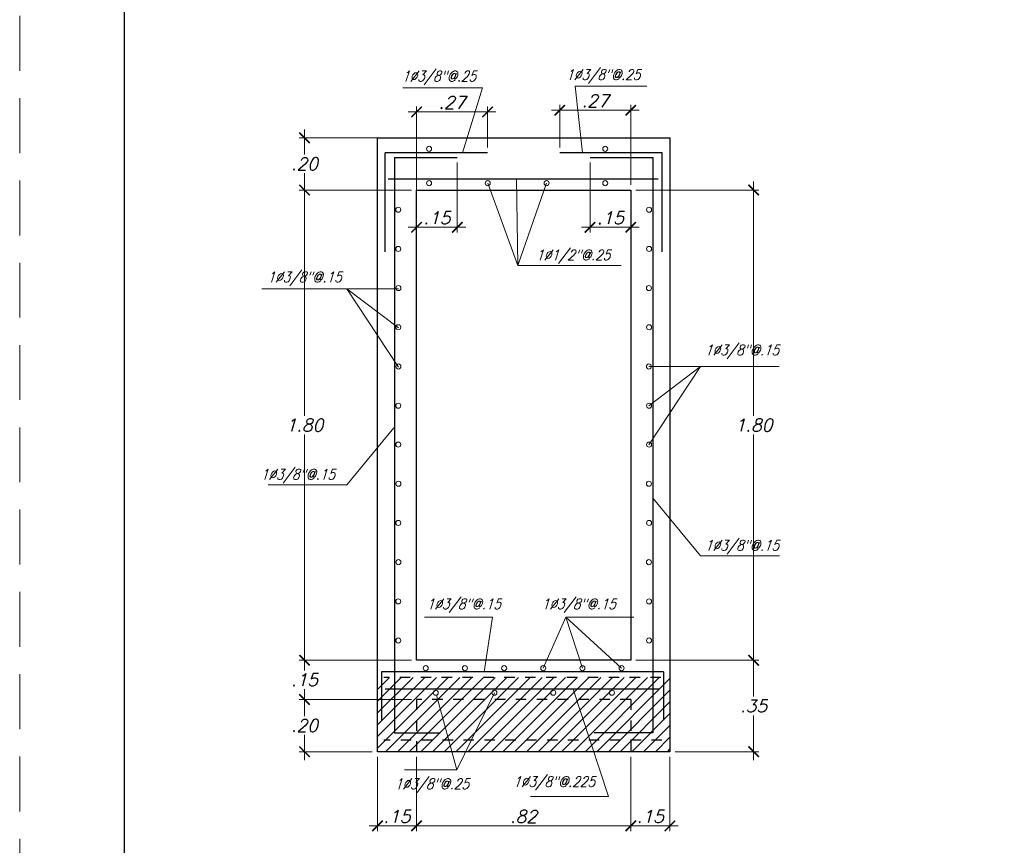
# Model space of a CAD drawing. Header units: metres. Extents: x -11 to 490, y -19 to 215.
# Tile 68 of 73: x 135.82 to 145.25, y 7.6 to 15.5. Entities that reach past the tile are written whole.
import ezdxf
from ezdxf.enums import TextEntityAlignment as Align

# ---------------------------------------------------------------- set-up
doc = ezdxf.new("R2010")
doc.units = ezdxf.units.M
doc.linetypes.add('DASHED', pattern=[19.05, 12.7, -6.35])
doc.linetypes.add('HIDDEN', pattern=[0.375, 0.25, -0.125])
for name, color, linetype in [('Cimentación Corte', 2, 'Continuous'), ('DIAGRAMA', 2, 'Continuous'), ('TABLEROS', 4, 'Continuous')]:
    doc.layers.add(name, color=color, linetype=linetype)
doc.layers.add('COTAS', color=9, linetype='Continuous', lineweight=13)
doc.layers.add('no se imprime', color=8, linetype='DASHED', plot=False)
doc.styles.add('S', font='romans.shx', dxfattribs={"oblique": 15})
doc.styles.add('STYLE5', font='romans.shx', dxfattribs={"width": 0.8})
doc.dimstyles.new('1-25', dxfattribs={"dimtxt": 0.08, "dimasz": 0.09, "dimexe": 0.09, "dimexo": 0.15, "dimgap": 0.05, "dimtad": 1, "dimtih": 1, "dimtoh": 1, "dimlfac": 0.4, "dimzin": 4, "dimdsep": 46, "dimtxsty": 'S', "dimblk1": 'OBLIQUE', "dimblk2": 'OBLIQUE', "dimsah": 1, "dimcen": 0.06, "dimdle": 0.1, "dimclrd": 1, "dimclre": 1, "dimclrt": 3, "dimadec": 0, "dimazin": 0, "dimtfac": 1, "dimtix": 1, "dimtmove": 0, "dimatfit": 3, "dimldrblk": 'OBLIQUE', "dimfxl": 1, "dimtolj": 1, "dimtzin": 0, "dimarcsym": 0})

# ---------------------------------------------------------------- blocks, each defined once
blk = doc.blocks.new('_ARCHTICK')
at = {"color": 0, "linetype": 'ByBlock', "const_width": 0.15}
blk.add_lwpolyline([(-0.5, -0.5), (0.5, 0.5)], dxfattribs=at)
blk = doc.blocks.new('*D137')
at = {"layer": 'COTAS', "color": 251, "linetype": 'Continuous', "lineweight": 5, "ltscale": 0.02, "transparency": 16777216}
for p, q in [((139.5431, 14.6195), (140.3831, 14.6195)), ((139.6231, 13.8268), (139.6231, 14.6695)), ((140.3031, 14.2782), (140.3031, 14.6695))]:
    blk.add_line(p, q, dxfattribs=at)
at = {"layer": 'Defpoints', "color": 0, "linetype": 'Continuous', "lineweight": 5, "ltscale": 0.02, "transparency": 16777216}
for p in [(140.3031, 14.6195), (140.3031, 14.2282), (139.6231, 13.7768)]:
    blk.add_point(p, dxfattribs=at)
at = {"layer": 'COTAS', "color": 251, "linetype": 'Continuous', "lineweight": 5, "ltscale": 0.02, "transparency": 16777216, "xscale": 0.1, "yscale": 0.1, "zscale": 0.1, "rotation": 180}
blk.add_blockref('_ARCHTICK', (139.6231, 14.6195), dxfattribs=at)
at = {"layer": 'COTAS', "color": 251, "linetype": 'Continuous', "lineweight": 5, "ltscale": 0.02, "transparency": 16777216, "xscale": 0.1, "yscale": 0.1, "zscale": 0.1}
blk.add_blockref('_ARCHTICK', (140.3031, 14.6195), dxfattribs=at)
at = {"layer": 'COTAS', "color": 3, "linetype": 'Continuous', "lineweight": 5, "ltscale": 0.02, "transparency": 16777216, "insert": (139.9631, 14.7095), "char_height": 0.12, "attachment_point": 5, "style": 'S'}
blk.add_mtext('\\A1;.27', dxfattribs=at)
blk = doc.blocks.new('_Oblique')
at = {"color": 0, "linetype": 'ByBlock', "lineweight": -2}
blk.add_line((-0.5, -0.5), (0.5, 0.5), dxfattribs=at)
blk = doc.blocks.new('*D181')
at = {"layer": 'COTAS', "color": 251, "linetype": 'Continuous', "lineweight": 5, "ltscale": 0.02, "transparency": 16777216}
for p, q in [((141.7531, 14.6353), (140.9131, 14.6353)), ((140.9931, 14.2782), (140.9931, 14.6853)), ((141.6731, 13.9216), (141.6731, 14.6853))]:
    blk.add_line(p, q, dxfattribs=at)
at = {"layer": 'Defpoints', "color": 0, "linetype": 'Continuous', "lineweight": 5, "ltscale": 0.02, "transparency": 16777216}
for p in [(140.9931, 14.6353), (140.9931, 14.2282), (141.6731, 13.8716)]:
    blk.add_point(p, dxfattribs=at)
at = {"layer": 'COTAS', "color": 251, "linetype": 'Continuous', "lineweight": 5, "ltscale": 0.02, "transparency": 16777216, "xscale": 0.1, "yscale": 0.1, "zscale": 0.1, "rotation": 180}
blk.add_blockref('_ARCHTICK', (140.9931, 14.6353), dxfattribs=at)
at = {"layer": 'COTAS', "color": 251, "linetype": 'Continuous', "lineweight": 5, "ltscale": 0.02, "transparency": 16777216, "xscale": 0.1, "yscale": 0.1, "zscale": 0.1}
blk.add_blockref('_ARCHTICK', (141.6731, 14.6353), dxfattribs=at)
at = {"layer": 'COTAS', "color": 3, "linetype": 'Continuous', "lineweight": 5, "ltscale": 0.02, "transparency": 16777216, "insert": (141.3331, 14.7253), "char_height": 0.12, "attachment_point": 5, "style": 'S'}
blk.add_mtext('\\A1;.27', dxfattribs=at)
blk = doc.blocks.new('*D182')
at = {"layer": 'COTAS', "color": 251, "linetype": 'Continuous', "lineweight": 5, "ltscale": 0.02, "transparency": 16777216}
for p, q in [((139.6231, 14.1344), (139.6231, 13.4649)), ((140.0131, 14.1344), (140.0131, 13.4649)), ((140.0931, 13.5149), (139.5431, 13.5149))]:
    blk.add_line(p, q, dxfattribs=at)
at = {"layer": 'Defpoints', "color": 0, "linetype": 'Continuous', "lineweight": 5, "ltscale": 0.02, "transparency": 16777216}
for p in [(139.6231, 14.1844), (140.0131, 14.1844), (139.6231, 13.5149)]:
    blk.add_point(p, dxfattribs=at)
at = {"layer": 'COTAS', "color": 251, "linetype": 'Continuous', "lineweight": 5, "ltscale": 0.02, "transparency": 16777216, "xscale": 0.1, "yscale": 0.1, "zscale": 0.1, "rotation": 180}
blk.add_blockref('_ARCHTICK', (139.6231, 13.5149), dxfattribs=at)
at = {"layer": 'COTAS', "color": 251, "linetype": 'Continuous', "lineweight": 5, "ltscale": 0.02, "transparency": 16777216, "xscale": 0.1, "yscale": 0.1, "zscale": 0.1}
blk.add_blockref('_ARCHTICK', (140.0131, 13.5149), dxfattribs=at)
at = {"layer": 'COTAS', "color": 3, "linetype": 'Continuous', "lineweight": 5, "ltscale": 0.02, "transparency": 16777216, "insert": (139.8181, 13.6049), "char_height": 0.12, "attachment_point": 5, "style": 'S'}
blk.add_mtext('\\A1;.15', dxfattribs=at)
blk = doc.blocks.new('*D183')
at = {"layer": 'COTAS', "color": 251, "linetype": 'Continuous', "lineweight": 5, "ltscale": 0.02, "transparency": 16777216}
for p, q in [((141.2831, 14.1344), (141.2831, 13.4649)), ((141.6731, 13.8216), (141.6731, 13.4649)), ((141.7531, 13.5149), (141.2031, 13.5149))]:
    blk.add_line(p, q, dxfattribs=at)
at = {"layer": 'Defpoints', "color": 0, "linetype": 'Continuous', "lineweight": 5, "ltscale": 0.02, "transparency": 16777216}
for p in [(141.2831, 14.1844), (141.6731, 13.8716), (141.2831, 13.5149)]:
    blk.add_point(p, dxfattribs=at)
at = {"layer": 'COTAS', "color": 251, "linetype": 'Continuous', "lineweight": 5, "ltscale": 0.02, "transparency": 16777216, "xscale": 0.1, "yscale": 0.1, "zscale": 0.1, "rotation": 180}
blk.add_blockref('_ARCHTICK', (141.2831, 13.5149), dxfattribs=at)
at = {"layer": 'COTAS', "color": 251, "linetype": 'Continuous', "lineweight": 5, "ltscale": 0.02, "transparency": 16777216, "xscale": 0.1, "yscale": 0.1, "zscale": 0.1}
blk.add_blockref('_ARCHTICK', (141.6731, 13.5149), dxfattribs=at)
at = {"layer": 'COTAS', "color": 3, "linetype": 'Continuous', "lineweight": 5, "ltscale": 0.02, "transparency": 16777216, "insert": (141.4781, 13.6049), "char_height": 0.12, "attachment_point": 5, "style": 'S'}
blk.add_mtext('\\A1;.15', dxfattribs=at)
blk = doc.blocks.new('*D184')
at = {"layer": 'COTAS', "color": 251, "linetype": 'Continuous', "lineweight": 5, "ltscale": 0.02, "transparency": 16777216}
for p, q in [((138.5508, 14.4516), (138.5508, 14.2116)), ((139.5731, 14.3716), (138.5008, 14.3716)), ((138.5508, 13.7916), (138.5508, 14.0316)), ((139.5731, 13.8716), (138.5008, 13.8716))]:
    blk.add_line(p, q, dxfattribs=at)
at = {"layer": 'Defpoints', "color": 0, "linetype": 'Continuous', "lineweight": 5, "ltscale": 0.02, "transparency": 16777216}
for p in [(139.6231, 14.3716), (138.5508, 13.8716), (139.6231, 13.8716)]:
    blk.add_point(p, dxfattribs=at)
at = {"layer": 'COTAS', "color": 251, "linetype": 'Continuous', "lineweight": 5, "ltscale": 0.02, "transparency": 16777216, "xscale": 0.1, "yscale": 0.1, "zscale": 0.1}
for p, rotation in [((138.5508, 14.3716), 90), ((138.5508, 13.8716), 270)]:
    blk.add_blockref('_ARCHTICK', p, dxfattribs=dict(at, rotation=rotation))
at = {"layer": 'COTAS', "color": 3, "linetype": 'Continuous', "lineweight": 5, "ltscale": 0.02, "transparency": 16777216, "insert": (138.5508, 14.1216), "char_height": 0.12, "attachment_point": 5, "style": 'S'}
blk.add_mtext('\\A1;.20', dxfattribs=at)
blk = doc.blocks.new('*D185')
at = {"layer": 'COTAS', "color": 251, "linetype": 'Continuous', "lineweight": 5, "ltscale": 0.02, "transparency": 16777216}
for p, q in [((138.5508, 13.9516), (138.5508, 11.7116)), ((139.5731, 13.8716), (138.5008, 13.8716)), ((138.5508, 9.2916), (138.5508, 11.5316)), ((139.5731, 9.3716), (138.5008, 9.3716))]:
    blk.add_line(p, q, dxfattribs=at)
at = {"layer": 'Defpoints', "color": 0, "linetype": 'Continuous', "lineweight": 5, "ltscale": 0.02, "transparency": 16777216}
for p in [(139.6231, 13.8716), (138.5508, 9.3716), (139.6231, 9.3716)]:
    blk.add_point(p, dxfattribs=at)
at = {"layer": 'COTAS', "color": 251, "linetype": 'Continuous', "lineweight": 5, "ltscale": 0.02, "transparency": 16777216, "xscale": 0.1, "yscale": 0.1, "zscale": 0.1}
for p, rotation in [((138.5508, 13.8716), 90), ((138.5508, 9.3716), 270)]:
    blk.add_blockref('_ARCHTICK', p, dxfattribs=dict(at, rotation=rotation))
at = {"layer": 'COTAS', "color": 3, "linetype": 'Continuous', "lineweight": 5, "ltscale": 0.02, "transparency": 16777216, "insert": (138.5508, 11.6216), "char_height": 0.12, "attachment_point": 5, "style": 'S'}
blk.add_mtext('\\A1;1.80', dxfattribs=at)
blk = doc.blocks.new('*D186')
at = {"layer": 'COTAS', "color": 251, "linetype": 'Continuous', "lineweight": 5, "ltscale": 0.02, "transparency": 16777216}
for p, q in [((138.5508, 9.4516), (138.5508, 9.2741)), ((139.5731, 9.3716), (138.5008, 9.3716)), ((138.5508, 8.9166), (138.5508, 9.0941)), ((139.5731, 8.9966), (138.5008, 8.9966))]:
    blk.add_line(p, q, dxfattribs=at)
at = {"layer": 'Defpoints', "color": 0, "linetype": 'Continuous', "lineweight": 5, "ltscale": 0.02, "transparency": 16777216}
for p in [(139.6231, 9.3716), (138.5508, 8.9966), (139.6231, 8.9966)]:
    blk.add_point(p, dxfattribs=at)
at = {"layer": 'COTAS', "color": 251, "linetype": 'Continuous', "lineweight": 5, "ltscale": 0.02, "transparency": 16777216, "xscale": 0.1, "yscale": 0.1, "zscale": 0.1}
for p, rotation in [((138.5508, 9.3716), 90), ((138.5508, 8.9966), 270)]:
    blk.add_blockref('_ARCHTICK', p, dxfattribs=dict(at, rotation=rotation))
at = {"layer": 'COTAS', "color": 3, "linetype": 'Continuous', "lineweight": 5, "ltscale": 0.02, "transparency": 16777216, "insert": (138.5508, 9.1841), "char_height": 0.12, "attachment_point": 5, "style": 'S'}
blk.add_mtext('\\A1;.15', dxfattribs=at)
blk = doc.blocks.new('*D187')
at = {"layer": 'COTAS', "color": 251, "linetype": 'Continuous', "lineweight": 5, "ltscale": 0.02, "transparency": 16777216}
for p, q in [((138.5508, 9.0766), (138.5508, 8.8366)), ((139.5731, 8.9966), (138.5008, 8.9966)), ((138.5508, 8.4166), (138.5508, 8.6566)), ((139.1981, 8.4966), (138.5008, 8.4966))]:
    blk.add_line(p, q, dxfattribs=at)
at = {"layer": 'Defpoints', "color": 0, "linetype": 'Continuous', "lineweight": 5, "ltscale": 0.02, "transparency": 16777216}
for p in [(139.6231, 8.9966), (138.5508, 8.4966), (139.2481, 8.4966)]:
    blk.add_point(p, dxfattribs=at)
at = {"layer": 'COTAS', "color": 251, "linetype": 'Continuous', "lineweight": 5, "ltscale": 0.02, "transparency": 16777216, "xscale": 0.1, "yscale": 0.1, "zscale": 0.1}
for p, rotation in [((138.5508, 8.9966), 90), ((138.5508, 8.4966), 270)]:
    blk.add_blockref('_ARCHTICK', p, dxfattribs=dict(at, rotation=rotation))
at = {"layer": 'COTAS', "color": 3, "linetype": 'Continuous', "lineweight": 5, "ltscale": 0.02, "transparency": 16777216, "insert": (138.5508, 8.7466), "char_height": 0.12, "attachment_point": 5, "style": 'S'}
blk.add_mtext('\\A1;.20', dxfattribs=at)
blk = doc.blocks.new('*D188')
at = {"layer": 'COTAS', "color": 251, "linetype": 'Continuous', "lineweight": 5, "ltscale": 0.02, "transparency": 16777216}
for p, q in [((139.2481, 8.4466), (139.2481, 7.7369)), ((139.6231, 8.4466), (139.6231, 7.7369)), ((139.1681, 7.7869), (139.7031, 7.7869))]:
    blk.add_line(p, q, dxfattribs=at)
at = {"layer": 'Defpoints', "color": 0, "linetype": 'Continuous', "lineweight": 5, "ltscale": 0.02, "transparency": 16777216}
for p in [(139.2481, 8.4966), (139.6231, 8.4966), (139.6231, 7.7869)]:
    blk.add_point(p, dxfattribs=at)
at = {"layer": 'COTAS', "color": 251, "linetype": 'Continuous', "lineweight": 5, "ltscale": 0.02, "transparency": 16777216, "xscale": 0.1, "yscale": 0.1, "zscale": 0.1, "rotation": 180}
blk.add_blockref('_ARCHTICK', (139.2481, 7.7869), dxfattribs=at)
at = {"layer": 'COTAS', "color": 251, "linetype": 'Continuous', "lineweight": 5, "ltscale": 0.02, "transparency": 16777216, "xscale": 0.1, "yscale": 0.1, "zscale": 0.1}
blk.add_blockref('_ARCHTICK', (139.6231, 7.7869), dxfattribs=at)
at = {"layer": 'COTAS', "color": 3, "linetype": 'Continuous', "lineweight": 5, "ltscale": 0.02, "transparency": 16777216, "insert": (139.4356, 7.8769), "char_height": 0.12, "attachment_point": 5, "style": 'S'}
blk.add_mtext('\\A1;.15', dxfattribs=at)
blk = doc.blocks.new('*D189')
at = {"layer": 'COTAS', "color": 251, "linetype": 'Continuous', "lineweight": 5, "ltscale": 0.02, "transparency": 16777216}
for p, q in [((139.6231, 8.4466), (139.6231, 7.7369)), ((141.6731, 8.4466), (141.6731, 7.7369)), ((139.5431, 7.7869), (141.7531, 7.7869))]:
    blk.add_line(p, q, dxfattribs=at)
at = {"layer": 'Defpoints', "color": 0, "linetype": 'Continuous', "lineweight": 5, "ltscale": 0.02, "transparency": 16777216}
for p in [(139.6231, 8.4966), (141.6731, 8.4966), (141.6731, 7.7869)]:
    blk.add_point(p, dxfattribs=at)
at = {"layer": 'COTAS', "color": 251, "linetype": 'Continuous', "lineweight": 5, "ltscale": 0.02, "transparency": 16777216, "xscale": 0.1, "yscale": 0.1, "zscale": 0.1, "rotation": 180}
blk.add_blockref('_ARCHTICK', (139.6231, 7.7869), dxfattribs=at)
at = {"layer": 'COTAS', "color": 251, "linetype": 'Continuous', "lineweight": 5, "ltscale": 0.02, "transparency": 16777216, "xscale": 0.1, "yscale": 0.1, "zscale": 0.1}
blk.add_blockref('_ARCHTICK', (141.6731, 7.7869), dxfattribs=at)
at = {"layer": 'COTAS', "color": 3, "linetype": 'Continuous', "lineweight": 5, "ltscale": 0.02, "transparency": 16777216, "insert": (140.6481, 7.8769), "char_height": 0.12, "attachment_point": 5, "style": 'S'}
blk.add_mtext('\\A1;.82', dxfattribs=at)
blk = doc.blocks.new('*D190')
at = {"layer": 'COTAS', "color": 251, "linetype": 'Continuous', "lineweight": 5, "ltscale": 0.02, "transparency": 16777216}
for p, q in [((141.6731, 8.4466), (141.6731, 7.7369)), ((142.0481, 8.4466), (142.0481, 7.7369)), ((141.5931, 7.7869), (142.1281, 7.7869))]:
    blk.add_line(p, q, dxfattribs=at)
at = {"layer": 'Defpoints', "color": 0, "linetype": 'Continuous', "lineweight": 5, "ltscale": 0.02, "transparency": 16777216}
for p in [(141.6731, 8.4966), (142.0481, 8.4966), (142.0481, 7.7869)]:
    blk.add_point(p, dxfattribs=at)
at = {"layer": 'COTAS', "color": 251, "linetype": 'Continuous', "lineweight": 5, "ltscale": 0.02, "transparency": 16777216, "xscale": 0.1, "yscale": 0.1, "zscale": 0.1, "rotation": 180}
blk.add_blockref('_ARCHTICK', (141.6731, 7.7869), dxfattribs=at)
at = {"layer": 'COTAS', "color": 251, "linetype": 'Continuous', "lineweight": 5, "ltscale": 0.02, "transparency": 16777216, "xscale": 0.1, "yscale": 0.1, "zscale": 0.1}
blk.add_blockref('_ARCHTICK', (142.0481, 7.7869), dxfattribs=at)
at = {"layer": 'COTAS', "color": 3, "linetype": 'Continuous', "lineweight": 5, "ltscale": 0.02, "transparency": 16777216, "insert": (141.8606, 7.8769), "char_height": 0.12, "attachment_point": 5, "style": 'S'}
blk.add_mtext('\\A1;.15', dxfattribs=at)
blk = doc.blocks.new('*D191')
at = {"layer": 'COTAS', "color": 251, "linetype": 'Continuous', "lineweight": 5, "ltscale": 0.02, "transparency": 16777216}
for p, q in [((142.8493, 13.9516), (142.8493, 11.7116)), ((141.7231, 13.8716), (142.8993, 13.8716)), ((142.8493, 9.2916), (142.8493, 11.5316)), ((141.7231, 9.3716), (142.8993, 9.3716))]:
    blk.add_line(p, q, dxfattribs=at)
at = {"layer": 'Defpoints', "color": 0, "linetype": 'Continuous', "lineweight": 5, "ltscale": 0.02, "transparency": 16777216}
for p in [(141.6731, 13.8716), (141.6731, 9.3716), (142.8493, 9.3716)]:
    blk.add_point(p, dxfattribs=at)
at = {"layer": 'COTAS', "color": 251, "linetype": 'Continuous', "lineweight": 5, "ltscale": 0.02, "transparency": 16777216, "xscale": 0.1, "yscale": 0.1, "zscale": 0.1}
for p, rotation in [((142.8493, 13.8716), 90), ((142.8493, 9.3716), 270)]:
    blk.add_blockref('_ARCHTICK', p, dxfattribs=dict(at, rotation=rotation))
at = {"layer": 'COTAS', "color": 3, "linetype": 'Continuous', "lineweight": 5, "ltscale": 0.02, "transparency": 16777216, "insert": (142.8493, 11.6216), "char_height": 0.12, "attachment_point": 5, "style": 'S'}
blk.add_mtext('\\A1;1.80', dxfattribs=at)
blk = doc.blocks.new('*D192')
at = {"layer": 'COTAS', "color": 251, "linetype": 'Continuous', "lineweight": 5, "ltscale": 0.02, "transparency": 16777216}
for p, q in [((142.8493, 9.4516), (142.8493, 9.0241)), ((141.7231, 9.3716), (142.8993, 9.3716)), ((142.8493, 8.4166), (142.8493, 8.8441)), ((142.0981, 8.4966), (142.8993, 8.4966))]:
    blk.add_line(p, q, dxfattribs=at)
at = {"layer": 'Defpoints', "color": 0, "linetype": 'Continuous', "lineweight": 5, "ltscale": 0.02, "transparency": 16777216}
for p in [(141.6731, 9.3716), (142.0481, 8.4966), (142.8493, 8.4966)]:
    blk.add_point(p, dxfattribs=at)
at = {"layer": 'COTAS', "color": 251, "linetype": 'Continuous', "lineweight": 5, "ltscale": 0.02, "transparency": 16777216, "xscale": 0.1, "yscale": 0.1, "zscale": 0.1}
for p, rotation in [((142.8493, 9.3716), 90), ((142.8493, 8.4966), 270)]:
    blk.add_blockref('_ARCHTICK', p, dxfattribs=dict(at, rotation=rotation))
at = {"layer": 'COTAS', "color": 3, "linetype": 'Continuous', "lineweight": 5, "ltscale": 0.02, "transparency": 16777216, "insert": (142.8493, 8.9341), "char_height": 0.12, "attachment_point": 5, "style": 'S'}
blk.add_mtext('\\A1;.35', dxfattribs=at)

msp = doc.modelspace()

# ---------------------------------------------------------------- hatches: boundary and pattern name
at = {"layer": 'TABLEROS', "linetype": 'Continuous', "lineweight": 5}
h = msp.add_hatch(dxfattribs=at)
h.set_pattern_fill('LINE', color=250, scale=0.025, angle=45)
h.set_pattern_definition([(45, (-1062.71743, -77.63858), (-0.056126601, 0.056126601), [])])
h.paths.add_polyline_path([(142.0481, 9.2079), (139.2481, 9.2079), (139.2481, 8.4966), (142.0481, 8.4966)])

# ---------------------------------------------------------------- linework, layer by layer
at = {"layer": 'Cimentación Corte', "color": 251, "linetype": 'Continuous', "lineweight": 5}
for p, q in [((140.2546, 14.8499), (139.4931, 14.8499)), ((140.2546, 14.8499), (140.0627, 14.2282)), ((141.8266, 14.8643), (141.141, 14.8643)), ((141.141, 14.8643), (141.2122, 14.2282)), ((140.5909, 13.1491), (140.5798, 13.974)), ((140.5909, 13.1491), (140.3041, 13.9374)), ((140.5909, 13.1491), (140.8672, 13.9374)), ((141.5824, 13.1491), (140.5909, 13.1491)), ((139.4491, 12.927), (138.1428, 12.927)), ((138.9565, 12.927), (139.4491, 12.552)), ((138.9565, 12.927), (139.4491, 12.177)), ((141.8471, 12.1829), (143.0946, 12.1829)), ((142.3397, 12.1828), (141.8471, 11.8079)), ((142.3397, 12.1828), (141.8471, 11.4329)), ((138.9565, 11.0516), (139.4059, 11.5952)), ((138.9565, 11.0516), (138.2011, 11.0516)), ((142.3397, 10.3723), (141.8904, 10.9158)), ((142.3397, 10.3723), (143.0951, 10.3723)), ((140.0071, 8.3242), (140.368, 9.0607)), ((141.4584, 8.0674), (141.1224, 9.0954)), ((140.0071, 8.3242), (139.813, 9.0373)), ((139.5065, 8.3242), (140.0071, 8.3242)), ((140.7122, 8.0674), (141.4584, 8.0674))]:
    msp.add_line(p, q, dxfattribs=at)
at = {"layer": 'Cimentación Corte', "color": 4, "linetype": 'Continuous', "lineweight": 25}
for p, q in [((140.3031, 14.2282), (139.3214, 14.2282)), ((139.3214, 13.2786), (139.3214, 14.2282)), ((139.4107, 14.1844), (139.4107, 8.6769)), ((139.4107, 14.1844), (140.0131, 14.1844)), ((141.9748, 14.2282), (140.9931, 14.2282)), ((141.2831, 14.1844), (141.8855, 14.1844)), ((141.8855, 14.1844), (141.8855, 8.6769)), ((141.9748, 13.2786), (141.9748, 14.2282)), ((141.9363, 13.974), (139.3513, 13.974)), ((141.9865, 9.2593), (139.2887, 9.2593)), ((139.2887, 9.2593), (139.2887, 8.7984)), ((141.9865, 9.2593), (141.9865, 8.7984)), ((141.9495, 9.0954), (139.3231, 9.0954)), ((139.4107, 8.6769), (139.8501, 8.6769)), ((141.8855, 8.6769), (141.3212, 8.6769))]:
    msp.add_line(p, q, dxfattribs=at)
at = {"layer": 'Cimentación Corte', "color": 8, "linetype": 'Continuous', "lineweight": 5}
for p, q in [((139.6998, 9.7852), (140.3484, 9.7852)), ((140.3484, 9.7852), (140.2713, 9.2593)), ((141.0523, 9.7852), (140.8351, 9.2959)), ((141.0523, 9.7852), (141.7009, 9.7852)), ((141.0523, 9.7852), (141.2101, 9.2959)), ((141.0523, 9.7852), (141.5851, 9.2959))]:
    msp.add_line(p, q, dxfattribs=at)
at = {"layer": 'Cimentación Corte', "color": 3, "linetype": 'HIDDEN', "lineweight": 25, "ltscale": 0.15}
for p, q in [((141.9622, 9.2079), (139.3106, 9.2079)), ((141.9718, 8.6067), (139.3106, 8.6067))]:
    msp.add_line(p, q, dxfattribs=at)
at = {"layer": 'Cimentación Corte', "color": 2, "linetype": 'HIDDEN', "lineweight": 25, "ltscale": 0.15}
for p, q in [((139.6231, 8.9966), (139.6231, 8.4966)), ((141.6731, 8.9966), (139.6231, 8.9966)), ((141.6731, 8.9966), (141.6731, 8.4966))]:
    msp.add_line(p, q, dxfattribs=at)
at = {"layer": 'Cimentación Corte', "color": 4, "linetype": 'Continuous', "lineweight": 5}
for centre in [(139.7428, 14.2658), (141.4284, 14.2658), (139.7428, 13.9374), (140.3041, 13.9374), (140.8672, 13.9374), (141.4284, 13.9374), (139.4479, 13.6829), (141.8483, 13.6829), (139.4479, 13.3079), (139.4479, 13.3079), (141.8483, 13.3079), (141.8483, 13.3079), (139.4491, 12.9329), (141.8471, 12.9329), (139.4479, 12.5579), (141.8483, 12.5579), (139.4491, 12.1829), (141.8471, 12.1829), (139.4479, 11.8079), (141.8483, 11.8079), (139.4479, 11.4354), (141.8483, 11.4354), (139.4491, 11.0604), (141.8471, 11.0604), (139.4479, 10.6854), (141.8483, 10.6854), (139.4491, 10.3104), (141.8471, 10.3104), (139.4479, 9.9354), (139.4479, 9.9354), (141.8483, 9.9354), (141.8483, 9.9354), (139.4479, 9.5604), (141.8483, 9.5604), (139.7112, 9.2959), (140.0862, 9.2959), (140.4612, 9.2959), (140.8351, 9.2959), (141.2101, 9.2959), (141.5851, 9.2959), (139.8067, 9.0607), (140.368, 9.0607), (140.931, 9.0607), (141.4923, 9.0607)]:
    msp.add_circle(centre, 0.0242, dxfattribs=at)
at = {"layer": 'DIAGRAMA', "color": 4}
msp.add_lwpolyline([(165.0245, 22.9129), (136.8245, 22.9129), (136.8245, 2.9129), (165.0245, 2.9129)], close=True, dxfattribs=at)
at = {"layer": 'no se imprime', "color": 251, "linetype": 'HIDDEN', "lineweight": 5, "ltscale": 2.1}
msp.add_lwpolyline([(135.8245, 23.4129), (165.5245, 23.4129), (165.5245, 2.4129), (135.8245, 2.4129)], close=True, dxfattribs=at)
at = {"layer": 'TABLEROS', "color": 94, "linetype": 'Continuous', "lineweight": 25}
for points in [[(139.2481, 14.3716), (142.0481, 14.3716), (142.0481, 8.4966), (139.2481, 8.4966)], [(139.6231, 13.8716), (141.6731, 13.8716), (141.6731, 9.3716), (139.6231, 9.3716)]]:
    msp.add_lwpolyline(points, close=True, dxfattribs=at)

# ---------------------------------------------------------------- texts
at = {"color": 2, "style": 'STYLE5', "oblique": 18, "width": 0.85}
for s, p in [('1Ø3/8"@.25', (139.8366, 15.0112)), ('1Ø3/8"@.25', (141.4086, 15.0256)), ('1Ø1/2"@.25', (141.1208, 13.3005)), ('1Ø3/8"@.15', (138.5498, 13.0896)), ('1Ø3/8"@.15', (142.7368, 12.3909)), ('1Ø3/8"@.15', (138.4859, 11.2008)), ('1Ø3/8"@.15', (142.7368, 10.5214)), ('1Ø3/8"@.15', (140.0742, 9.9608)), ('1Ø3/8"@.15', (141.1747, 9.9608)), ('1Ø3/8"@.25', (139.7684, 8.2391)), ('1Ø3/8"@.225', (140.9386, 8.2601))]:
    msp.add_text(s, height=0.1, dxfattribs=at).set_placement(p, align=Align.TOP_CENTER)

# ---------------------------------------------------------------- dimensions: what is measured, and where the dimension line sits
at = {"layer": 'COTAS', "color": 251, "linetype": 'Continuous', "lineweight": 5, "ltscale": 0.02}
for base, p1, p2, picture, middle in [((140.9931, 14.6353), (141.6731, 13.8716), (140.9931, 14.2282), '*D181', (141.3331, 14.7253)), ((140.3031, 14.6195), (139.6231, 13.7768), (140.3031, 14.2282), '*D137', (139.9631, 14.7095)), ((139.6231, 7.7869), (139.2481, 8.4966), (139.6231, 8.4966), '*D188', (139.4356, 7.8769)), ((141.6731, 7.7869), (139.6231, 8.4966), (141.6731, 8.4966), '*D189', (140.6481, 7.8769)), ((142.0481, 7.7869), (141.6731, 8.4966), (142.0481, 8.4966), '*D190', (141.8606, 7.8769))]:
    dim = msp.add_linear_dim(base=base, p1=p1, p2=p2, dimstyle='1-25', override={"dimtxt": 0.12, "dimasz": 0.1, "dimexe": 0.05, "dimexo": 0.05, "dimgap": 0.03, "dimblk1": 'ARCHTICK', "dimblk2": 'ARCHTICK', "dimdle": 0.08, "dimclrd": 251, "dimclre": 251, "dimlwd": 5, "dimlwe": 5}, dxfattribs=at)
    dim.commit()
    dim.dimension.update_dxf_attribs({"geometry": picture, "text_midpoint": middle})
for base, p1, p2, picture, middle in [((138.5508, 13.8716), (139.6231, 14.3716), (139.6231, 13.8716), '*D184', (138.5508, 14.1216)), ((138.5508, 9.3716), (139.6231, 13.8716), (139.6231, 9.3716), '*D185', (138.5508, 11.6216)), ((142.8493, 9.3716), (141.6731, 13.8716), (141.6731, 9.3716), '*D191', (142.8493, 11.6216)), ((138.5508, 8.9966), (139.6231, 9.3716), (139.6231, 8.9966), '*D186', (138.5508, 9.1841)), ((142.8493, 8.4966), (141.6731, 9.3716), (142.0481, 8.4966), '*D192', (142.8493, 8.9341)), ((138.5508, 8.4966), (139.6231, 8.9966), (139.2481, 8.4966), '*D187', (138.5508, 8.7466))]:
    dim = msp.add_linear_dim(base=base, p1=p1, p2=p2, angle=90, dimstyle='1-25', override={"dimtxt": 0.12, "dimasz": 0.1, "dimexe": 0.05, "dimexo": 0.05, "dimgap": 0.03, "dimblk1": 'ARCHTICK', "dimblk2": 'ARCHTICK', "dimdle": 0.08, "dimclrd": 251, "dimclre": 251, "dimlwd": 5, "dimlwe": 5}, dxfattribs=at)
    dim.commit()
    dim.dimension.update_dxf_attribs({"geometry": picture, "text_midpoint": middle})
for base, p1, p2, picture, middle in [((139.6231, 13.5149), (140.0131, 14.1844), (139.6231, 14.1844), '*D182', (139.8181, 13.6049)), ((141.2831, 13.5149), (141.6731, 13.8716), (141.2831, 14.1844), '*D183', (141.4781, 13.6049))]:
    dim = msp.add_linear_dim(base=base, p1=p1, p2=p2, text='.15', dimstyle='1-25', override={"dimtxt": 0.12, "dimasz": 0.1, "dimexe": 0.05, "dimexo": 0.05, "dimgap": 0.03, "dimblk1": 'ARCHTICK', "dimblk2": 'ARCHTICK', "dimdle": 0.08, "dimclrd": 251, "dimclre": 251, "dimlwd": 5, "dimlwe": 5}, dxfattribs=at)
    dim.commit()
    dim.dimension.update_dxf_attribs({"geometry": picture, "text_midpoint": middle})

doc.saveas('drawing.dxf')
